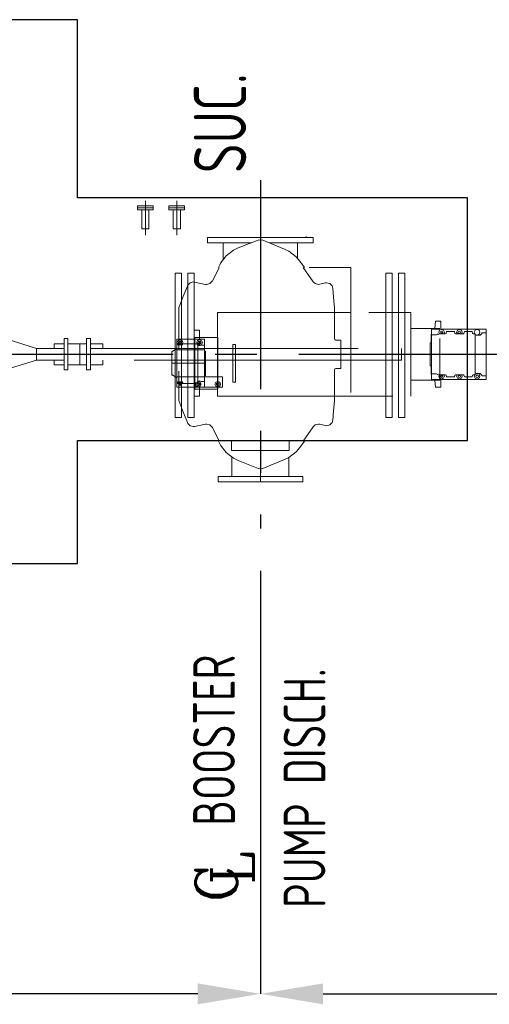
# Model space of a CAD drawing. Extents: x -7650383 to 4934791, y -114316 to 1826789.
# Tile 69 of 256: x 250580 to 252826, y 290548 to 295256. Entities that reach past the tile are written whole.
import ezdxf

# ---------------------------------------------------------------- set-up
doc = ezdxf.new("R2010")
doc.units = 0
doc.header["$LTSCALE"] = 800
doc.header["$MEASUREMENT"] = 0
for name, pattern in [('CENTER', [2, 1.25, -0.25, 0.25, -0.25]), ('CENTER2', [1.125, 0.75, -0.125, 0.125, -0.125]), ('GTCHAIN', [24, 16, -3.2, 1.6, -3.2]), ('GTDASH', [12, 8, -4]), ('GTDOT', [6, 1.6, -4.4]), ('HIDDEN', [0.375, 0.25, -0.125])]:
    doc.linetypes.add(name, pattern=pattern)
for name, color, linetype in [('0-7-COL', 2, 'CENTER'), ('CEN', 2, 'CENTER'), ('DIM', 4, 'CONTINUOUS'), ('EQP', 1, 'CONTINUOUS'), ('TEXT', 3, 'CONTINUOUS')]:
    doc.layers.add(name, color=color, linetype=linetype)
doc.layers.add('EQPT', color=8, linetype='HIDDEN', lineweight=9)
doc.styles.add('ROMANC', font='romanc')
doc.styles.add('ROMANS', font='ISO9.shx', dxfattribs={"width": 0.8})
doc.styles.add('S1', font='SIMPLEX.SHX', dxfattribs={"height": 200})
doc.styles.get("Standard").update_dxf_attribs({"font": 'ISO9'})
doc.dimstyles.new('STANDARD$0', dxfattribs={"dimtxt": 250, "dimasz": 200, "dimexe": 0, "dimexo": 0, "dimgap": 100, "dimtad": 1, "dimdec": 0, "dimzin": 0, "dimdsep": 46, "dimtxsty": 'S1', "dimcen": 0, "dimadec": 0, "dimazin": 0, "dimtfac": 1, "dimtdec": 0, "dimtmove": 2, "dimatfit": 3, "dimfxl": 1, "dimtolj": 1, "dimtzin": 0, "dimarcsym": 0})

# ---------------------------------------------------------------- blocks, each defined once
blk = doc.blocks.new('*D353')
at = {"layer": 'DIM', "color": 9, "lineweight": -2, "transparency": 16777216}
for p, q in [((251731.1932794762, 292621.0390872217), (251731.1932794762, 290597.9235907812)), ((265201.193276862, 292544.4164624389), (265201.193276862, 290597.9235907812)), ((252031.1932794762, 290597.9235907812), (264901.193276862, 290597.9235907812))]:
    blk.add_line(p, q, dxfattribs=at)
at = {"layer": 'DIM', "color": 9, "transparency": 16777216}
for points in [[(252031.1932794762, 290647.9235907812), (252031.1932794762, 290547.9235907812), (251731.1932794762, 290597.9235907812)], [(264901.193276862, 290647.9235907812), (264901.193276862, 290547.9235907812), (265201.193276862, 290597.9235907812)]]:
    blk.add_solid(points, dxfattribs=at)
at = {"layer": 'DIM', "transparency": 16777216, "insert": (261282.0818760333, 290915.1654536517), "char_height": 350, "attachment_point": 5, "style": 'ROMANS'}
blk.add_mtext('\\A1;13470', dxfattribs=at)
blk = doc.blocks.new('*D354')
at = {"layer": 'DIM', "color": 9, "lineweight": -2, "transparency": 16777216}
for p, q in [((238261.1932794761, 292780.7436693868), (238261.1932794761, 290597.9235907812)), ((251731.1932794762, 292621.0390872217), (251731.1932794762, 290597.9235907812)), ((251431.1932794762, 290597.9235907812), (238561.1932794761, 290597.9235907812))]:
    blk.add_line(p, q, dxfattribs=at)
at = {"layer": 'DIM', "color": 9, "transparency": 16777216}
for points in [[(238561.1932794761, 290647.9235907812), (238561.1932794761, 290547.9235907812), (238261.1932794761, 290597.9235907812)], [(251431.1932794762, 290647.9235907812), (251431.1932794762, 290547.9235907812), (251731.1932794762, 290597.9235907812)]]:
    blk.add_solid(points, dxfattribs=at)
at = {"layer": 'DIM', "transparency": 16777216, "insert": (244996.1932794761, 290872.9235907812), "char_height": 350, "attachment_point": 5, "style": 'ROMANS'}
blk.add_mtext('\\A1;13470', dxfattribs=at)
blk = doc.blocks.new('BFP')
at = {"layer": '0-7-COL', "linetype": 'CENTER2', "ltscale": 2}
blk.add_line((63302.97412912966, 128221.7194425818), (68546.67125493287, 128221.7194425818), dxfattribs=at)
at = {"layer": 'CEN'}
blk.add_line((66719.78738519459, 129054.8140671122), (66719.78738519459, 127388.6248180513), dxfattribs=at)
at = {"layer": 'DIM', "color": 1, "flags": 128}
for points in [[(65844.78738519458, 127809.2194425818), (67709.78738519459, 127809.2194425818), (67709.78738519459, 128969.2194425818), (65844.78738519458, 128969.2194425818), (65844.78738519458, 129821.7194425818), (58039.78738519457, 129821.7194425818), (58039.78738519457, 129679.7194425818)], [(58039.78738519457, 127779.7194425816), (58039.78738519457, 127221.7194425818), (63632.78738519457, 127221.7194425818), (63632.78738519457, 127371.7194425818), (64632.78738519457, 127371.7194425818), (64632.78738519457, 127221.7194425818), (65844.78738519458, 127221.7194425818), (65844.78738519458, 127809.2194425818)]]:
    blk.add_lwpolyline(points, dxfattribs=at)
at = {"layer": 'EQPT', "linetype": 'GTCHAIN'}
for p, q in [((66169.78738519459, 128955.7444425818), (66169.78738519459, 128790.7444425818)), ((66319.78738519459, 128955.7444425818), (66319.78738519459, 128790.7444425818)), ((66719.78738519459, 128769.3444586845), (66719.78738519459, 128780.7444586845)), ((66719.78738519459, 127674.0444586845), (66719.78738519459, 127611.7194586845))]:
    blk.add_line(p, q, dxfattribs=at)
at = {"layer": 'EQPT'}
for p, q in [((66152.68738519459, 128911.7746518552), (66152.68738519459, 128821.7194425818)), ((66186.8873851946, 128911.7746518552), (66186.8873851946, 128821.7194425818)), ((66302.68738519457, 128911.7746518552), (66302.68738519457, 128821.7194425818)), ((66336.8873851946, 128911.7746518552), (66336.8873851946, 128821.7194425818)), ((66152.68738519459, 128821.7194425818), (66186.8873851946, 128821.7194425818)), ((66302.68738519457, 128821.7194425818), (66336.8873851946, 128821.7194425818)), ((66938.78738519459, 128782.6944586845), (66938.78738519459, 128785.6944586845)), ((66708.61238519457, 128767.3194586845), (66614.1873851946, 128730.1194586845)), ((66719.63738519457, 128769.4194586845), (66708.61238519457, 128767.3194586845)), ((66730.96238519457, 128767.1694586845), (66719.63738519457, 128769.4194586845)), ((66834.68738519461, 128725.0194586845), (66730.96238519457, 128767.1694586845)), ((66556.28738519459, 128692.1694586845), (66529.28738519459, 128656.9194586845)), ((66591.46238519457, 128719.1694586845), (66556.28738519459, 128692.1694586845)), ((66614.1873851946, 128730.1194586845), (66591.46238519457, 128719.1694586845)), ((66855.68738519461, 128714.7444586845), (66834.68738519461, 128725.0194586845)), ((66890.93738519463, 128687.7444586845), (66855.68738519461, 128714.7444586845)), ((66908.41238519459, 128667.2694586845), (66890.93738519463, 128687.7444586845)), ((66523.06238519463, 128636.7444586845), (66490.21238519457, 128571.8694586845)), ((66525.46238519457, 128650.0194586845), (66518.63738519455, 128636.7444586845)), ((66529.28738519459, 128656.9194586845), (66525.46238519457, 128650.0194586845)), ((66930.46238519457, 128636.7444586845), (66908.41238519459, 128667.2694586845)), ((66972.83738519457, 128568.2694586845), (66924.23738519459, 128636.7444586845)), ((67152.31238519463, 128636.7444586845), (66924.23738519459, 128636.7444586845)), ((67152.31238519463, 128404.2444586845), (67152.31238519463, 128636.7444586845)), ((67349.78738519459, 128609.7444586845), (67319.78738519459, 128609.7444586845)), ((67319.78738519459, 128609.7444586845), (67319.78738519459, 128421.7194586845)), ((67349.78738519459, 128421.7194586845), (67349.78738519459, 128609.7444586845)), ((67409.78738519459, 128609.7444586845), (67379.78738519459, 128609.7444586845)), ((67379.78738519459, 128609.7444586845), (67379.78738519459, 128421.7194586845)), ((67409.78738519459, 128421.7194586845), (67409.78738519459, 128609.7444586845)), ((66370.51238519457, 128548.1694586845), (66349.36238519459, 128494.1694586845)), ((66372.38738519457, 128552.0694586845), (66370.51238519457, 128548.1694586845)), ((66383.41238519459, 128563.3194586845), (66372.38738519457, 128552.0694586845)), ((66398.41238519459, 128567.3694586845), (66383.41238519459, 128563.3194586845)), ((66404.26238519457, 128566.7694586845), (66398.41238519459, 128567.3694586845)), ((66457.66238519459, 128555.8944586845), (66404.26238519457, 128566.7694586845)), ((66463.51238519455, 128555.2944586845), (66457.66238519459, 128555.8944586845)), ((66478.51238519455, 128559.4194586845), (66463.51238519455, 128555.2944586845)), ((66489.53738519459, 128570.5944586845), (66478.51238519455, 128559.4194586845)), ((66490.21238519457, 128571.8694586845), (66489.53738519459, 128570.5944586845)), ((66982.13738519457, 128559.7194586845), (66972.83738519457, 128568.2694586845)), ((66997.13738519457, 128555.5944586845), (66982.13738519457, 128559.7194586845)), ((67004.56238519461, 128556.5694586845), (66997.13738519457, 128555.5944586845)), ((67028.8623851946, 128562.8694586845), (67004.56238519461, 128556.5694586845)), ((67036.28738519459, 128563.8444586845), (67028.8623851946, 128562.8694586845)), ((67051.28738519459, 128559.7944586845), (67036.28738519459, 128563.8444586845)), ((67062.31238519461, 128548.5444586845), (67051.28738519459, 128559.7944586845)), ((67066.13738519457, 128536.1694586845), (67062.31238519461, 128548.5444586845)), ((67070.1123851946, 128494.1694586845), (67066.13738519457, 128536.1694586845)), ((66349.36238519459, 128494.1694586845), (66330.16238519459, 128443.0194586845)), ((67074.68738519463, 128443.5444586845), (67070.1123851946, 128494.1694586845)), ((66330.16238519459, 128443.0194586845), (66329.78738519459, 128440.9944586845)), ((66329.78738519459, 128440.9944586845), (66329.78738519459, 128002.3944586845)), ((67074.83738519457, 128440.5444586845), (67074.68738519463, 128443.5444586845)), ((67074.83738519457, 128404.2444586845), (67074.83738519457, 128440.5444586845)), ((67438.81238519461, 128421.7194586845), (67152.31238519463, 128421.7194586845)), ((67438.81238519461, 128021.7444586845), (67438.81238519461, 128421.7194586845)), ((67557.31238519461, 128379.7194586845), (67553.33738519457, 128345.7444586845)), ((67582.28738519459, 128379.7194586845), (67557.31238519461, 128379.7194586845)), ((67582.28738519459, 128341.6944586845), (67582.28738519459, 128379.7194586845)), ((67577.33738519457, 128345.7444586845), (67438.81238519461, 128345.7444586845)), ((67577.33738519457, 128097.7194586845), (67577.33738519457, 128345.7444586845)), ((67799.33738519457, 128341.6944586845), (67577.33738519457, 128341.6944586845)), ((67586.33738519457, 128340.1944586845), (67577.33738519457, 128336.5194586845)), ((67577.33738519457, 128319.2694586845), (67605.53738519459, 128319.2694586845)), ((67586.33738519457, 128332.6944586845), (67582.28738519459, 128331.0444586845)), ((67582.28738519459, 128324.7444586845), (67582.28738519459, 128331.0444586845)), ((67591.51238519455, 128324.7444586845), (67582.28738519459, 128324.7444586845)), ((67595.86238519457, 128336.2944586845), (67586.33738519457, 128340.1944586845)), ((67590.53738519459, 128330.9694586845), (67586.33738519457, 128332.6944586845)), ((67592.33738519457, 128326.6944586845), (67590.53738519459, 128330.9694586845)), ((67591.51238519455, 128324.7444586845), (67592.33738519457, 128326.6944586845)), ((67599.83738519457, 128326.6944586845), (67595.86238519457, 128336.2944586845)), ((67596.76238519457, 128319.2694586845), (67599.83738519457, 128326.6944586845)), ((67605.53738519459, 128319.2694586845), (67607.93738519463, 128321.7444586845)), ((67607.93738519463, 128321.7444586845), (67610.1123851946, 128329.8444586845)), ((67647.46238519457, 128329.8444586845), (67610.1123851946, 128329.8444586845)), ((67647.46238519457, 128329.8444586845), (67649.63738519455, 128321.7444586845)), ((67649.63738519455, 128321.7444586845), (67652.1123851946, 128319.2694586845)), ((67652.1123851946, 128319.2694586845), (67690.51238519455, 128319.2694586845)), ((67661.78738519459, 128336.2944586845), (67657.81238519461, 128326.6944586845)), ((67657.81238519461, 128326.6944586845), (67660.88738519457, 128319.2694586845)), ((67671.31238519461, 128340.1944586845), (67661.78738519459, 128336.2944586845)), ((67665.08738519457, 128330.9694586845), (67663.28738519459, 128326.6944586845)), ((67663.28738519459, 128326.6944586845), (67664.93738519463, 128322.7194586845)), ((67675.58738519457, 128322.4944586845), (67664.93738519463, 128322.7194586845)), ((67669.28738519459, 128332.6944586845), (67665.08738519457, 128330.9694586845)), ((67670.33738519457, 128332.3194586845), (67669.28738519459, 128332.6944586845)), ((67671.31238519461, 128332.6944586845), (67670.33738519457, 128332.3194586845)), ((67680.83738519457, 128336.2944586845), (67671.31238519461, 128340.1944586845)), ((67675.58738519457, 128330.9694586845), (67671.31238519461, 128332.6944586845)), ((67677.3123851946, 128326.6944586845), (67675.58738519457, 128330.9694586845)), ((67675.58738519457, 128322.4944586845), (67677.3123851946, 128326.6944586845)), ((67684.8123851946, 128326.6944586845), (67680.83738519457, 128336.2944586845)), ((67681.7373851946, 128319.2694586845), (67684.8123851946, 128326.6944586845)), ((67690.51238519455, 128319.2694586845), (67692.9873851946, 128321.7444586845)), ((67692.9873851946, 128321.7444586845), (67695.16238519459, 128329.8444586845)), ((67695.16238519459, 128329.8444586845), (67732.51238519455, 128329.8444586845)), ((67732.51238519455, 128329.8444586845), (67734.6873851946, 128321.7444586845)), ((67734.6873851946, 128321.7444586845), (67737.08738519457, 128319.2694586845)), ((67737.08738519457, 128319.2694586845), (67747.28738519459, 128319.2694586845)), ((67746.76238519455, 128336.2944586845), (67742.78738519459, 128326.6944586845)), ((67742.78738519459, 128326.6944586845), (67745.8623851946, 128319.2694586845)), ((67756.28738519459, 128340.1944586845), (67746.76238519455, 128336.2944586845)), ((67747.28738519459, 128319.2694586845), (67748.78738519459, 128315.3694586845)), ((67747.28738519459, 128124.1194586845), (67747.28738519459, 128319.2694586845)), ((67748.33738519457, 128316.4944586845), (67755.01238519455, 128313.7194586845)), ((67748.78738519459, 128315.3694586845), (67752.31238519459, 128313.7194586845)), ((67752.31238519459, 128313.7194586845), (67770.01238519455, 128313.7194586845)), ((67765.88738519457, 128336.2944586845), (67756.28738519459, 128340.1944586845)), ((67757.5623851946, 128313.7194586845), (67765.88738519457, 128317.1694586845)), ((67769.78738519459, 128326.6944586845), (67765.88738519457, 128336.2944586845)), ((67765.88738519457, 128317.1694586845), (67769.78738519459, 128326.6944586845)), ((67770.01238519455, 128313.7194586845), (67777.96238519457, 128321.7444586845)), ((67777.96238519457, 128321.7444586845), (67778.78738519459, 128324.8944586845)), ((67799.33738519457, 128324.8944586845), (67778.78738519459, 128324.8944586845)), ((67799.33738519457, 128324.8944586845), (67799.33738519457, 128341.6944586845)), ((67799.33738519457, 128118.5694586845), (67799.33738519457, 128324.8944586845)), ((65772.76238519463, 128271.7194586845), (65733.2373851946, 128271.7194586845)), ((65733.2373851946, 128271.7194586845), (65733.2373851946, 128249.7444586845)), ((65772.76238519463, 128271.7194586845), (65780.78738519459, 128271.7194586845)), ((65798.78738519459, 128296.6944586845), (65780.78738519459, 128296.6944586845)), ((65780.78738519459, 128296.6944586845), (65780.78738519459, 128146.6944586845)), ((65798.78738519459, 128146.6944586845), (65798.78738519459, 128296.6944586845)), ((65888.78738519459, 128271.7194586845), (65798.78738519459, 128271.7194586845)), ((65906.78738519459, 128296.6944586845), (65888.78738519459, 128296.6944586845)), ((65888.78738519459, 128296.6944586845), (65888.78738519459, 128146.6944586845)), ((65906.78738519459, 128146.6944586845), (65906.78738519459, 128296.6944586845)), ((65966.78738519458, 128271.7194586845), (65906.78738519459, 128271.7194586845)), ((65966.78738519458, 128249.7444586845), (65966.78738519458, 128271.7194586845)), ((65733.2373851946, 128256.7194586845), (65733.2373851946, 128249.7444586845)), ((65733.2373851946, 128193.7194586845), (65733.2373851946, 128171.7444586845)), ((65733.2373851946, 128193.7194586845), (65733.2373851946, 128186.6694586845)), ((65733.2373851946, 128171.7444586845), (65772.76238519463, 128171.7444586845)), ((65772.76238519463, 128171.7444586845), (65780.78738519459, 128171.7444586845)), ((65888.78738519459, 128171.7444586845), (65798.78738519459, 128171.7444586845)), ((65906.78738519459, 128171.7444586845), (65966.78738519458, 128171.7444586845)), ((65966.78738519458, 128171.7444586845), (65966.78738519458, 128193.7194586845)), ((65780.78738519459, 128146.6944586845), (65798.78738519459, 128146.6944586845)), ((65888.78738519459, 128146.6944586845), (65906.78738519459, 128146.6944586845)), ((67605.53738519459, 128124.1194586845), (67577.33738519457, 128124.1194586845)), ((67599.83738519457, 128116.6944586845), (67596.76238519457, 128124.1194586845)), ((67607.93738519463, 128121.7194586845), (67605.53738519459, 128124.1194586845)), ((67610.1123851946, 128113.5444586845), (67607.93738519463, 128121.7194586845)), ((67649.63738519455, 128121.7194586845), (67647.46238519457, 128113.5444586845)), ((67652.1123851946, 128124.1194586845), (67649.63738519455, 128121.7194586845)), ((67690.51238519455, 128124.1194586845), (67652.1123851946, 128124.1194586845)), ((67660.88738519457, 128124.1194586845), (67657.81238519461, 128116.6944586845)), ((67667.03738519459, 128120.9694586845), (67665.31238519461, 128116.6944586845)), ((67675.58738519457, 128120.9694586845), (67667.03738519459, 128120.9694586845)), ((67677.3123851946, 128116.6944586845), (67675.58738519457, 128120.9694586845)), ((67684.8123851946, 128116.6944586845), (67681.7373851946, 128124.1194586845)), ((67692.9873851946, 128121.7194586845), (67690.51238519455, 128124.1194586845)), ((67695.16238519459, 128113.5444586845), (67692.9873851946, 128121.7194586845)), ((67734.6873851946, 128121.7194586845), (67732.51238519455, 128113.5444586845)), ((67737.08738519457, 128124.1194586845), (67734.6873851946, 128121.7194586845)), ((67747.28738519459, 128124.1194586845), (67737.08738519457, 128124.1194586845)), ((67745.8623851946, 128124.1194586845), (67742.78738519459, 128116.6944586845)), ((67748.78738519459, 128128.0944586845), (67747.28738519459, 128124.1194586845)), ((67755.01238519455, 128129.6694586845), (67748.33738519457, 128126.8944586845)), ((67752.31238519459, 128129.6694586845), (67748.78738519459, 128128.0944586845)), ((67750.28738519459, 128116.6944586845), (67752.08738519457, 128120.9694586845)), ((67752.08738519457, 128120.9694586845), (67756.28738519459, 128122.6944586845)), ((67770.01238519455, 128129.6694586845), (67752.31238519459, 128129.6694586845)), ((67756.28738519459, 128122.6944586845), (67760.56238519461, 128120.9694586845)), ((67765.88738519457, 128126.2944586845), (67757.5623851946, 128129.6694586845)), ((67760.56238519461, 128120.9694586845), (67762.28738519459, 128116.6944586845)), ((67769.78738519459, 128116.6944586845), (67765.88738519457, 128126.2944586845)), ((67777.96238519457, 128121.7194586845), (67770.01238519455, 128129.6694586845)), ((67778.78738519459, 128118.5694586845), (67777.96238519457, 128121.7194586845)), ((67438.81238519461, 128097.7194586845), (67577.33738519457, 128097.7194586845)), ((67553.33738519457, 128097.7194586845), (67547.33738519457, 128097.7194586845)), ((67557.31238519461, 128063.7444586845), (67553.33738519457, 128097.7194586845)), ((67577.33738519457, 128106.9444586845), (67586.33738519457, 128103.1944586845)), ((67577.33738519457, 128101.6944586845), (67799.33738519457, 128101.6944586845)), ((67582.28738519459, 128118.7194586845), (67582.0623851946, 128112.4944586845)), ((67582.0623851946, 128112.4944586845), (67586.33738519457, 128110.6944586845)), ((67591.51238519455, 128118.7194586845), (67582.28738519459, 128118.7194586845)), ((67582.28738519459, 128101.6944586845), (67582.28738519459, 128063.7444586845)), ((67586.33738519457, 128110.6944586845), (67590.53738519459, 128112.4944586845)), ((67586.33738519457, 128103.1944586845), (67595.86238519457, 128107.1694586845)), ((67590.53738519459, 128112.4944586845), (67592.33738519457, 128116.6944586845)), ((67592.33738519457, 128116.6944586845), (67591.51238519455, 128118.7194586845)), ((67595.86238519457, 128107.1694586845), (67599.83738519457, 128116.6944586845)), ((67610.1123851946, 128113.5444586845), (67647.46238519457, 128113.5444586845)), ((67657.81238519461, 128116.6944586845), (67661.78738519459, 128107.1694586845)), ((67661.78738519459, 128107.1694586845), (67671.31238519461, 128103.1944586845)), ((67665.31238519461, 128116.6944586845), (67667.03738519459, 128112.4944586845)), ((67667.03738519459, 128112.4944586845), (67671.31238519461, 128110.6944586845)), ((67671.31238519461, 128110.6944586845), (67675.58738519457, 128112.4944586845)), ((67671.31238519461, 128103.1944586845), (67680.83738519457, 128107.1694586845)), ((67675.58738519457, 128112.4944586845), (67677.3123851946, 128116.6944586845)), ((67680.83738519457, 128107.1694586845), (67684.8123851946, 128116.6944586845)), ((67695.16238519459, 128113.5444586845), (67732.51238519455, 128113.5444586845)), ((67742.78738519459, 128116.6944586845), (67746.76238519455, 128107.1694586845)), ((67746.76238519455, 128107.1694586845), (67756.28738519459, 128103.1944586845)), ((67752.08738519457, 128112.4944586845), (67750.28738519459, 128116.6944586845)), ((67756.28738519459, 128110.6944586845), (67752.08738519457, 128112.4944586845)), ((67760.56238519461, 128112.4944586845), (67756.28738519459, 128110.6944586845)), ((67756.28738519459, 128103.1944586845), (67765.88738519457, 128107.1694586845)), ((67762.28738519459, 128116.6944586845), (67760.56238519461, 128112.4944586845)), ((67765.88738519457, 128107.1694586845), (67769.78738519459, 128116.6944586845)), ((67778.78738519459, 128118.5694586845), (67799.33738519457, 128118.5694586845)), ((67799.33738519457, 128101.6944586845), (67799.33738519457, 128118.5694586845)), ((67074.83738519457, 128002.9194586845), (67074.83738519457, 128039.1444586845)), ((67582.28738519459, 128063.7444586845), (67557.31238519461, 128063.7444586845)), ((66329.78738519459, 128002.3944586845), (66330.16238519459, 128000.4444586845)), ((66330.16238519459, 128000.4444586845), (66349.36238519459, 127949.2944586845)), ((67070.1123851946, 127949.2944586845), (67074.68738519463, 127999.8444586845)), ((67074.68738519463, 127999.8444586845), (67074.83738519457, 128002.9194586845)), ((67152.31238519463, 128021.7444586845), (67438.81238519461, 128021.7444586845)), ((67319.78738519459, 128021.7444586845), (67319.78738519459, 127919.7444586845)), ((67349.78738519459, 127919.7444586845), (67349.78738519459, 128021.7444586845)), ((67379.78738519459, 128021.7444586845), (67379.78738519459, 127919.7444586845)), ((67409.78738519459, 127919.7444586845), (67409.78738519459, 128021.7444586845)), ((66349.36238519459, 127949.2944586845), (66370.51238519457, 127895.2944586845)), ((67066.13738519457, 127907.2944586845), (67070.1123851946, 127949.2944586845)), ((66370.51238519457, 127895.2944586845), (66372.38738519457, 127891.3194586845)), ((66372.38738519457, 127891.3194586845), (66383.41238519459, 127880.1444586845)), ((66404.26238519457, 127876.6194586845), (66457.66238519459, 127887.5694586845)), ((66457.66238519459, 127887.5694586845), (66463.51238519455, 127888.0944586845)), ((66463.51238519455, 127888.0944586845), (66478.51238519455, 127884.0444586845)), ((66478.51238519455, 127884.0444586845), (66489.53738519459, 127872.7944586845)), ((66972.83738519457, 127875.1944586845), (66982.13738519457, 127883.7444586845)), ((66982.13738519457, 127883.7444586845), (66997.13738519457, 127887.8694586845)), ((66997.13738519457, 127887.8694586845), (67004.56238519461, 127886.8944586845)), ((67004.56238519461, 127886.8944586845), (67028.8623851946, 127880.5194586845)), ((67036.28738519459, 127879.5444586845), (67051.28738519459, 127883.6694586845)), ((67051.28738519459, 127883.6694586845), (67062.31238519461, 127894.8444586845)), ((67062.31238519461, 127894.8444586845), (67066.13738519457, 127907.2944586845)), ((67319.78738519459, 127919.7444586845), (67349.78738519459, 127919.7444586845)), ((67379.78738519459, 127919.7444586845), (67409.78738519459, 127919.7444586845)), ((66383.41238519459, 127880.1444586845), (66398.41238519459, 127876.0194586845)), ((66398.41238519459, 127876.0194586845), (66404.26238519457, 127876.6194586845)), ((66489.53738519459, 127872.7944586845), (66490.21238519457, 127871.5944586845)), ((66490.21238519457, 127871.5944586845), (66523.06238519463, 127806.7194586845)), ((66924.23738519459, 127806.7194586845), (66972.83738519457, 127875.1944586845)), ((67028.8623851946, 127880.5194586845), (67036.28738519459, 127879.5444586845)), ((66518.63738519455, 127806.7194586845), (66525.46238519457, 127793.3694586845)), ((66525.46238519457, 127793.3694586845), (66529.28738519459, 127786.4694586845)), ((66908.41238519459, 127776.1944586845), (66930.46238519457, 127806.7194586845)), ((66529.28738519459, 127786.4694586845), (66556.28738519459, 127751.2944586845)), ((66556.28738519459, 127751.2944586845), (66591.46238519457, 127724.2944586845)), ((66855.68738519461, 127728.6444586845), (66890.93738519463, 127755.6444586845)), ((66890.93738519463, 127755.6444586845), (66908.41238519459, 127776.1944586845)), ((66591.46238519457, 127724.2944586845), (66614.1873851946, 127713.3444586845)), ((66614.1873851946, 127713.3444586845), (66708.61238519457, 127676.1444586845)), ((66730.96238519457, 127676.2194586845), (66834.68738519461, 127718.3694586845)), ((66834.68738519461, 127718.3694586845), (66855.68738519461, 127728.6444586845)), ((66708.61238519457, 127676.1444586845), (66719.63738519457, 127674.0444586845)), ((66719.63738519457, 127674.0444586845), (66730.96238519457, 127676.2194586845))]:
    blk.add_line(p, q, dxfattribs=at)
at = {"layer": 'EQPT', "linetype": 'GTDASH'}
for p, q in [((66972.31238519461, 128780.7444586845), (66467.33738519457, 128780.7444586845)), ((66467.33738519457, 128780.7444586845), (66467.33738519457, 128754.7194586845)), ((66972.31238519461, 128754.7194586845), (66972.31238519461, 128780.7444586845)), ((66467.33738519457, 128754.7194586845), (66676.66238519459, 128754.7194586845)), ((66541.8123851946, 128673.2694586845), (66541.8123851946, 128754.7194586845)), ((66761.63738519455, 128754.7194586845), (66972.31238519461, 128754.7194586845)), ((66897.83738519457, 128679.6444586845), (66897.83738519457, 128754.7194586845)), ((66583.28738519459, 127730.5194586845), (66583.28738519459, 127637.7444586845)), ((66856.28738519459, 127729.0944586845), (66856.28738519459, 127637.7444586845)), ((66517.28738519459, 127611.7194586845), (66517.28738519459, 127637.7444586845)), ((66517.28738519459, 127637.7444586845), (66922.28738519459, 127637.7444586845)), ((66922.28738519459, 127611.7194586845), (66517.28738519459, 127611.7194586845)), ((66922.28738519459, 127637.7444586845), (66922.28738519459, 127611.7194586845))]:
    blk.add_line(p, q, dxfattribs=at)
at = {"layer": 'EQPT', "linetype": 'GTDOT'}
for p, q in [((67152.31238519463, 128421.7194586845), (67152.31238519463, 128636.7444586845)), ((66312.83738519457, 127919.7444586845), (66312.83738519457, 128609.7444586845)), ((66312.83738519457, 128609.7444586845), (66342.83738519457, 128609.7444586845)), ((66342.83738519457, 128609.7444586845), (66342.83738519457, 127919.7444586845)), ((66372.83738519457, 127919.7444586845), (66372.83738519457, 128609.7444586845)), ((66372.83738519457, 128609.7444586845), (66402.83738519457, 128609.7444586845)), ((66402.83738519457, 128609.7444586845), (66402.83738519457, 127919.7444586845)), ((67152.31238519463, 128421.7194586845), (66513.83738519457, 128421.7194586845)), ((66513.83738519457, 128421.7194586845), (66513.83738519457, 128221.6944586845)), ((67074.83738519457, 128404.2444586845), (67074.83738519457, 128346.4194586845)), ((67152.31238519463, 128039.1444586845), (67152.31238519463, 128404.2444586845)), ((67319.78738519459, 128421.7194586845), (67319.78738519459, 128021.7444586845)), ((67349.78738519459, 128021.7444586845), (67349.78738519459, 128421.7194586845)), ((67379.78738519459, 128421.7194586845), (67379.78738519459, 128021.7444586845)), ((67409.78738519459, 128021.7444586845), (67409.78738519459, 128421.7194586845)), ((66427.81238519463, 128336.7444586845), (66402.83738519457, 128336.7444586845)), ((66402.83738519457, 128336.7444586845), (66402.83738519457, 128293.6944586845)), ((66427.81238519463, 128293.6944586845), (66427.81238519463, 128336.7444586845)), ((67074.83738519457, 128296.9194586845), (67074.83738519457, 128346.1944586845)), ((67438.81238519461, 128097.7194586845), (67438.81238519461, 128345.7444586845)), ((67537.28738519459, 128317.6944586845), (67536.31238519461, 128317.6944586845)), ((67536.31238519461, 128317.6944586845), (67536.31238519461, 128276.7444586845)), ((67547.33738519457, 128341.6944586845), (67537.28738519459, 128341.6944586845)), ((67537.28738519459, 128341.6944586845), (67537.28738519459, 128317.6944586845)), ((67577.33738519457, 128341.6944586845), (67537.28738519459, 128341.6944586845)), ((67537.28738519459, 128341.6944586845), (67537.28738519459, 128314.8444586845)), ((67562.33738519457, 128314.8444586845), (67537.28738519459, 128314.8444586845)), ((67537.28738519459, 128314.8444586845), (67537.28738519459, 128128.5444586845)), ((67552.88738519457, 128345.7444586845), (67547.33738519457, 128345.7444586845)), ((67547.33738519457, 128345.7444586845), (67547.33738519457, 128341.6944586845)), ((67565.86238519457, 128316.3444586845), (67562.33738519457, 128314.8444586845)), ((67567.0623851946, 128319.2694586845), (67565.86238519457, 128316.3444586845)), ((67567.28738519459, 128319.0444586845), (67570.21238519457, 128316.1194586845)), ((67570.21238519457, 128316.1194586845), (67577.33738519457, 128319.2694586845)), ((67576.7373851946, 128336.2944586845), (67572.83738519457, 128326.6944586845)), ((67572.83738519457, 128326.6944586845), (67576.13738519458, 128318.7444586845)), ((67577.33738519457, 128336.5194586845), (67576.7373851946, 128336.2944586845)), ((67799.33738519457, 128341.6944586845), (67582.28738519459, 128341.6944586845)), ((67709.78738519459, 128341.6944586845), (67709.78738519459, 128101.6944586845)), ((67799.33738519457, 128291.7444586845), (67799.33738519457, 128341.6944586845)), ((65856.2373851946, 128271.7194586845), (65856.2373851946, 128171.7444586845)), ((66320.78738519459, 128243.7444586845), (66320.78738519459, 128293.6944586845)), ((66320.78738519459, 128293.6944586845), (66451.81238519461, 128293.6944586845)), ((66320.78738519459, 128271.8694586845), (66320.78738519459, 128293.6944586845)), ((66320.78738519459, 128293.6944586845), (66451.81238519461, 128293.6944586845)), ((66322.66238519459, 128271.8694586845), (66320.78738519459, 128271.8694586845)), ((66320.78738519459, 128082.7194586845), (66320.78738519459, 128271.8694586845)), ((66326.26238519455, 128288.2944586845), (66322.28738519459, 128278.6944586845)), ((66322.28738519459, 128278.6944586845), (66325.13738519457, 128271.8694586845)), ((66322.66238519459, 128271.8694586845), (66324.46238519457, 128267.3694586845)), ((66324.46238519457, 128267.3694586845), (66325.96238519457, 128266.7694586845)), ((66324.91238519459, 128272.4694586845), (66333.46238519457, 128272.4694586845)), ((66346.43738519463, 128271.8694586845), (66325.13738519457, 128271.8694586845)), ((66325.96238519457, 128266.7694586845), (66345.61238519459, 128266.7694586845)), ((66335.78738519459, 128292.1944586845), (66326.26238519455, 128288.2944586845)), ((66330.68738519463, 128283.7944586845), (66328.58738519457, 128278.6944586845)), ((66328.58738519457, 128278.6944586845), (66330.68738519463, 128273.5944586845)), ((66329.4873851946, 128278.6944586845), (66331.3623851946, 128283.1944586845)), ((66331.3623851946, 128274.2694586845), (66329.4873851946, 128278.6944586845)), ((66330.2373851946, 128278.3194586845), (66329.78738519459, 128278.0944586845)), ((66330.83738519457, 128279.7444586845), (66330.2373851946, 128278.3194586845)), ((66341.33738519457, 128274.7194586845), (66330.2373851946, 128274.7194586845)), ((66335.78738519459, 128285.8944586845), (66330.68738519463, 128283.7944586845)), ((66330.68738519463, 128273.5944586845), (66333.46238519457, 128272.4694586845)), ((66341.26238519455, 128280.7194586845), (66330.83738519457, 128280.7194586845)), ((66330.83738519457, 128280.7194586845), (66330.83738519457, 128279.7444586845)), ((66331.3623851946, 128283.1944586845), (66335.78738519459, 128284.9944586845)), ((66335.78738519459, 128272.3944586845), (66331.3623851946, 128274.2694586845)), ((66345.38738519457, 128288.2944586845), (66335.78738519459, 128292.1944586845)), ((66340.88738519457, 128283.7944586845), (66335.78738519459, 128285.8944586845)), ((66335.78738519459, 128284.9944586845), (66340.28738519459, 128283.1944586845)), ((66340.28738519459, 128274.2694586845), (66335.78738519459, 128272.3944586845)), ((66338.18738519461, 128272.4694586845), (66340.88738519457, 128273.5944586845)), ((66338.18738519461, 128272.4694586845), (66346.7373851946, 128272.4694586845)), ((66340.28738519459, 128283.1944586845), (66342.08738519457, 128278.6944586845)), ((66342.08738519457, 128278.6944586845), (66340.28738519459, 128274.2694586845)), ((66342.9873851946, 128278.6944586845), (66340.88738519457, 128283.7944586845)), ((66340.88738519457, 128273.5944586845), (66342.9873851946, 128278.6944586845)), ((66349.28738519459, 128278.6944586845), (66345.38738519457, 128288.2944586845)), ((66345.61238519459, 128266.7694586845), (66347.1123851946, 128267.3694586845)), ((66346.43738519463, 128271.8694586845), (66349.28738519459, 128278.6944586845)), ((66347.1123851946, 128267.3694586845), (66348.9873851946, 128271.8694586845)), ((66348.9873851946, 128271.8694586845), (66415.66238519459, 128271.8694586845)), ((66406.28738519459, 128054.7444586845), (66406.28738519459, 128302.6944586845)), ((66406.28738519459, 128302.6944586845), (66516.31238519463, 128302.6944586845)), ((66419.26238519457, 128288.2944586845), (66415.28738519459, 128278.6944586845)), ((66415.28738519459, 128278.6944586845), (66418.13738519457, 128271.8694586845)), ((66415.66238519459, 128271.8694586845), (66417.46238519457, 128267.3694586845)), ((66417.46238519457, 128267.3694586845), (66418.96238519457, 128266.7694586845)), ((66417.91238519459, 128272.4694586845), (66420.83738519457, 128272.4694586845)), ((66420.83738519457, 128271.8694586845), (66418.13738519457, 128271.8694586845)), ((66418.96238519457, 128266.7694586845), (66420.83738519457, 128266.7694586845)), ((66428.78738519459, 128292.1944586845), (66419.26238519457, 128288.2944586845)), ((66420.83738519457, 128271.8694586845), (66420.83738519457, 128272.4694586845)), ((66420.83738519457, 128270.8944586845), (66420.83738519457, 128271.8694586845)), ((66421.96238519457, 128268.0444586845), (66420.83738519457, 128270.8944586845)), ((66420.83738519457, 128122.6194586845), (66420.83738519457, 128266.7694586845)), ((66420.83738519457, 128266.0194586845), (66428.78738519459, 128262.7194586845)), ((66421.06238519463, 128271.7944586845), (66422.26238519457, 128267.9694586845)), ((66423.6873851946, 128283.7944586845), (66421.58738519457, 128278.6944586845)), ((66421.58738519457, 128278.6944586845), (66423.6873851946, 128273.5944586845)), ((66421.96238519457, 128268.0444586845), (66427.21238519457, 128265.8694586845)), ((66422.4873851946, 128278.6944586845), (66424.3623851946, 128283.1944586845)), ((66424.3623851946, 128274.2694586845), (66422.4873851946, 128278.6944586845)), ((66428.78738519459, 128285.8944586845), (66423.6873851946, 128283.7944586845)), ((66423.6873851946, 128273.5944586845), (66428.78738519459, 128271.4944586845)), ((66424.3623851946, 128283.1944586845), (66428.78738519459, 128284.9944586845)), ((66428.78738519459, 128272.3944586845), (66424.3623851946, 128274.2694586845)), ((66425.78738519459, 128266.4694586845), (66431.93738519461, 128266.4694586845)), ((66430.36238519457, 128265.8694586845), (66427.21238519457, 128265.8694586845)), ((66427.81238519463, 128276.7444586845), (66427.81238519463, 128284.6194586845)), ((66433.81238519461, 128276.7444586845), (66427.81238519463, 128276.7444586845)), ((66438.38738519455, 128288.2944586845), (66428.78738519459, 128292.1944586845)), ((66433.88738519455, 128283.7944586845), (66428.78738519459, 128285.8944586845)), ((66428.78738519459, 128284.9944586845), (66433.28738519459, 128283.1944586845)), ((66433.28738519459, 128274.2694586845), (66428.78738519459, 128272.3944586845)), ((66428.78738519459, 128262.7194586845), (66436.43738519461, 128265.8694586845)), ((66428.86238519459, 128271.5694586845), (66433.88738519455, 128273.5944586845)), ((66430.36238519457, 128265.8694586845), (66438.38738519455, 128269.1694586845)), ((66433.28738519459, 128283.1944586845), (66435.08738519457, 128278.6944586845)), ((66435.08738519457, 128278.6944586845), (66433.28738519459, 128274.2694586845)), ((66433.81238519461, 128275.5444586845), (66433.81238519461, 128276.7444586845)), ((66435.98738519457, 128278.6944586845), (66433.88738519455, 128283.7944586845)), ((66433.88738519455, 128273.5944586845), (66435.98738519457, 128278.6944586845)), ((66451.81238519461, 128265.8694586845), (66436.43738519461, 128265.8694586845)), ((66442.28738519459, 128278.6944586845), (66438.38738519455, 128288.2944586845)), ((66438.38738519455, 128269.1694586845), (66442.28738519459, 128278.6944586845)), ((66451.81238519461, 128293.6944586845), (66451.81238519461, 128243.7444586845)), ((66451.81238519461, 128293.6944586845), (66451.81238519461, 128265.8694586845)), ((66451.81238519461, 128091.5694586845), (66451.81238519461, 128265.8694586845)), ((66516.31238519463, 128302.6944586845), (66516.31238519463, 128054.7444586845)), ((66588.31238519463, 128088.7194586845), (66588.31238519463, 128268.7194586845)), ((66588.31238519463, 128268.7194586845), (66600.31238519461, 128268.7194586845)), ((66600.31238519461, 128268.7194586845), (66600.31238519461, 128088.7194586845)), ((67076.26238519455, 128291.8944586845), (67074.83738519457, 128296.9194586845)), ((67077.76238519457, 128291.0694586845), (67076.26238519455, 128291.8944586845)), ((67079.78738519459, 128289.6444586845), (67077.76238519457, 128291.0694586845)), ((67104.83738519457, 128289.6444586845), (67079.78738519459, 128289.6444586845)), ((67104.83738519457, 128153.8194586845), (67104.83738519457, 128289.6444586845)), ((67532.33738519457, 128276.7444586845), (67535.86238519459, 128278.1694586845)), ((67536.31238519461, 128276.7444586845), (67532.33738519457, 128276.7444586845)), ((67532.33738519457, 128276.7444586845), (67532.33738519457, 128221.6944586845)), ((67532.33738519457, 128166.7194586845), (67532.33738519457, 128276.7444586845)), ((67535.86238519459, 128278.1694586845), (67537.28738519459, 128281.6944586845)), ((67799.33738519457, 128221.6944586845), (67799.33738519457, 128291.7444586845)), ((65649.78738519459, 128249.7444586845), (65780.7873851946, 128249.7444586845)), ((65906.78738519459, 128249.7444586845), (67395.3123851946, 128249.7444586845)), ((66297.31238519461, 128235.0444586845), (66296.78738519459, 128234.1444586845)), ((66296.78738519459, 128234.1444586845), (66297.31238519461, 128235.0444586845)), ((66296.78738519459, 128234.1444586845), (66296.78738519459, 128178.7194586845)), ((66296.78738519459, 128123.2944586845), (66296.78738519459, 128234.1444586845)), ((66318.76238519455, 128247.4944586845), (66297.31238519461, 128235.0444586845)), ((66297.31238519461, 128235.0444586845), (66318.31238519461, 128247.2694586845)), ((66318.31238519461, 128247.2694586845), (66319.36238519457, 128248.0194586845)), ((66319.81238519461, 128248.3194586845), (66318.76238519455, 128247.4944586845)), ((66319.36238519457, 128248.0194586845), (66320.78738519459, 128251.6194586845)), ((66320.78738519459, 128250.3444586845), (66319.81238519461, 128248.3194586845)), ((66451.81238519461, 128243.7444586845), (66320.78738519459, 128243.7444586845)), ((66451.81238519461, 128241.7194586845), (66451.81238519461, 128243.7444586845)), ((66453.2373851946, 128238.1944586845), (66451.81238519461, 128241.7194586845)), ((66453.2373851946, 128238.1944586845), (66451.81238519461, 128241.7194586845)), ((66455.78738519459, 128236.6944586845), (66453.2373851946, 128238.1944586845)), ((66455.78738519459, 128236.6944586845), (66453.2373851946, 128238.1944586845)), ((66455.78738519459, 128236.6944586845), (66456.83738519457, 128236.6944586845)), ((66455.78738519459, 128178.7194586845), (66455.78738519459, 128236.6944586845)), ((66456.83738519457, 128236.6944586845), (66455.78738519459, 128236.6944586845)), ((66456.83738519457, 128236.6944586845), (66456.83738519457, 128120.7444586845)), ((66456.83738519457, 128120.7444586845), (66456.83738519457, 128236.6944586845)), ((66513.83738519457, 128221.6944586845), (66513.83738519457, 128021.7444586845)), ((67395.3123851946, 128249.7444586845), (67395.3123851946, 128193.7194586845)), ((67532.33738519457, 128166.7194586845), (67532.33738519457, 128221.6944586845)), ((67532.33738519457, 128221.6944586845), (67701.83738519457, 128221.6944586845)), ((67746.83738519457, 128221.6944586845), (67799.33738519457, 128221.6944586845)), ((67799.33738519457, 128221.6944586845), (67799.33738519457, 128151.7194586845)), ((65780.7873851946, 128193.7194586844), (65649.78738519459, 128193.7194586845)), ((67395.3123851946, 128193.7194586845), (65906.78738519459, 128193.7194586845)), ((66296.78738519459, 128123.2944586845), (66296.78738519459, 128178.7194586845)), ((66296.78738519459, 128178.7194586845), (66455.78738519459, 128178.7194586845)), ((66455.78738519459, 128178.7194586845), (66455.78738519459, 128120.7444586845)), ((67536.31238519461, 128166.7194586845), (67532.33738519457, 128166.7194586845)), ((67535.86238519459, 128165.2194586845), (67532.33738519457, 128166.7194586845)), ((67536.31238519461, 128125.6944586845), (67536.31238519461, 128166.7194586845)), ((66297.31238519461, 128122.3944586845), (66296.78738519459, 128123.2944586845)), ((66297.08738519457, 128122.6194586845), (66296.78738519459, 128123.2944586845)), ((66318.31238519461, 128110.1694586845), (66297.08738519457, 128122.6194586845)), ((66318.76238519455, 128109.9444586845), (66297.31238519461, 128122.3944586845)), ((66420.83738519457, 128090.6694586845), (66420.83738519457, 128122.3194586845)), ((66453.2373851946, 128119.2444586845), (66451.81238519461, 128115.7194586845)), ((66451.81238519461, 128115.7194586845), (66453.2373851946, 128119.2444586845)), ((66455.78738519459, 128120.7444586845), (66453.2373851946, 128119.2444586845)), ((66453.2373851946, 128119.2444586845), (66455.78738519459, 128120.7444586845)), ((66456.83738519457, 128120.7444586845), (66455.78738519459, 128120.7444586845)), ((66455.78738519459, 128120.7444586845), (66456.83738519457, 128120.7444586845)), ((67074.83738519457, 128146.5444586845), (67076.26238519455, 128151.5694586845)), ((67074.83738519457, 128039.1444586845), (67074.83738519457, 128146.5444586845)), ((67076.26238519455, 128151.5694586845), (67077.76238519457, 128152.3944586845)), ((67077.76238519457, 128152.3944586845), (67079.78738519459, 128153.8194586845)), ((67079.78738519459, 128153.8194586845), (67104.83738519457, 128153.8194586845)), ((67537.28738519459, 128161.6944586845), (67535.86238519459, 128165.2194586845)), ((67537.28738519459, 128125.6944586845), (67536.31238519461, 128125.6944586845)), ((67537.28738519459, 128128.5444586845), (67562.33738519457, 128128.5444586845)), ((67537.28738519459, 128128.5444586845), (67537.28738519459, 128101.6944586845)), ((67537.28738519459, 128125.6944586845), (67537.28738519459, 128101.6944586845)), ((67562.33738519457, 128128.5444586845), (67565.86238519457, 128127.1194586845)), ((67565.86238519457, 128127.1194586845), (67567.0623851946, 128124.1194586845)), ((67570.21238519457, 128127.2694586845), (67567.28738519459, 128124.3444586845)), ((67577.33738519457, 128124.1194586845), (67570.21238519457, 128127.2694586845)), ((67576.13738519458, 128124.7194586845), (67572.83738519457, 128116.6944586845)), ((67799.33738519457, 128101.6944586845), (67799.33738519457, 128151.7194586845)), ((66319.36238519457, 128109.3444586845), (66318.31238519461, 128110.1694586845)), ((66319.81238519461, 128109.1194586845), (66318.76238519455, 128109.9444586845)), ((66320.78738519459, 128105.8194586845), (66319.36238519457, 128109.3444586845)), ((66320.78738519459, 128107.0944586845), (66319.81238519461, 128109.1194586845)), ((66320.78738519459, 128063.7444586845), (66320.78738519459, 128113.6944586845)), ((66320.78738519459, 128113.6944586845), (66451.81238519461, 128113.6944586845)), ((66407.78738519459, 128082.7194586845), (66320.78738519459, 128082.7194586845)), ((66322.66238519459, 128085.5694586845), (66324.46238519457, 128089.9944586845)), ((66348.9873851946, 128085.5694586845), (66322.66238519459, 128085.5694586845)), ((66324.46238519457, 128089.9944586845), (66325.96238519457, 128090.6694586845)), ((66325.96238519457, 128090.6694586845), (66345.61238519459, 128090.6694586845)), ((66329.4873851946, 128078.7444586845), (66331.3623851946, 128083.1694586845)), ((66331.3623851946, 128074.2444586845), (66329.4873851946, 128078.7444586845)), ((66330.2373851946, 128079.1194586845), (66329.78738519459, 128079.3444586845)), ((66330.83738519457, 128077.6944586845), (66330.2373851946, 128079.1194586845)), ((66330.83738519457, 128076.7194586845), (66330.83738519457, 128077.6944586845)), ((66341.26238519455, 128076.7194586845), (66330.83738519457, 128076.7194586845)), ((66331.3623851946, 128083.1694586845), (66335.78738519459, 128085.0444586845)), ((66335.78738519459, 128072.4444586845), (66331.3623851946, 128074.2444586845)), ((66335.78738519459, 128085.0444586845), (66340.28738519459, 128083.1694586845)), ((66340.28738519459, 128074.2444586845), (66335.78738519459, 128072.4444586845)), ((66340.28738519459, 128083.1694586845), (66342.08738519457, 128078.7444586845)), ((66342.08738519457, 128078.7444586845), (66340.28738519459, 128074.2444586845)), ((66345.61238519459, 128090.6694586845), (66347.1123851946, 128089.9944586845)), ((66347.1123851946, 128089.9944586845), (66348.9873851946, 128085.5694586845)), ((66412.13738519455, 128085.5694586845), (66407.78738519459, 128085.5694586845)), ((66407.78738519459, 128085.5694586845), (66407.78738519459, 128063.7444586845)), ((66412.13738519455, 128085.5694586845), (66409.28738519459, 128078.7444586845)), ((66409.28738519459, 128078.7444586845), (66413.26238519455, 128069.1444586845)), ((66420.83738519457, 128085.1194586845), (66411.91238519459, 128084.9694586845)), ((66415.58738519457, 128078.7444586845), (66417.68738519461, 128083.8444586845)), ((66417.68738519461, 128073.6444586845), (66415.58738519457, 128078.7444586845)), ((66417.46238519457, 128089.9944586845), (66415.66238519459, 128085.5694586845)), ((66415.66238519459, 128085.5694586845), (66420.83738519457, 128085.5694586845)), ((66420.83738519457, 128082.7194586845), (66417.2373851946, 128082.7194586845)), ((66418.96238519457, 128090.6694586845), (66417.46238519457, 128089.9944586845)), ((66417.68738519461, 128083.8444586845), (66422.78738519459, 128085.9444586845)), ((66422.78738519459, 128071.5444586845), (66417.68738519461, 128073.6444586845)), ((66420.83738519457, 128090.6694586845), (66418.96238519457, 128090.6694586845)), ((66428.78738519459, 128094.7194586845), (66420.83738519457, 128091.4194586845)), ((66420.83738519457, 128086.5444586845), (66422.26238519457, 128090.0694586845)), ((66420.83738519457, 128085.5694586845), (66420.83738519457, 128086.5444586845)), ((66420.83738519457, 128085.1194586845), (66420.83738519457, 128082.7194586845)), ((66422.26238519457, 128090.0694586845), (66425.11238519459, 128091.2694586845)), ((66425.93738519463, 128090.9694586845), (66422.26238519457, 128089.4694586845)), ((66422.4873851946, 128078.7444586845), (66424.3623851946, 128083.1694586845)), ((66424.3623851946, 128074.2444586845), (66422.4873851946, 128078.7444586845)), ((66422.78738519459, 128085.9444586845), (66427.88738519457, 128083.8444586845)), ((66427.88738519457, 128073.6444586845), (66422.78738519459, 128071.5444586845)), ((66424.3623851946, 128083.1694586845), (66428.78738519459, 128085.0444586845)), ((66428.78738519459, 128072.4444586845), (66424.3623851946, 128074.2444586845)), ((66432.38738519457, 128088.2694586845), (66425.11238519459, 128091.2694586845)), ((66433.81238519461, 128080.6944586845), (66427.81238519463, 128080.6944586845)), ((66427.81238519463, 128080.6944586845), (66427.81238519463, 128072.8194586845)), ((66427.88738519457, 128083.8444586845), (66429.9873851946, 128078.7444586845)), ((66429.9873851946, 128078.7444586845), (66427.88738519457, 128073.6444586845)), ((66436.43738519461, 128091.5694586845), (66428.78738519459, 128094.7194586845)), ((66428.78738519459, 128085.0444586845), (66433.28738519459, 128083.1694586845)), ((66433.28738519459, 128074.2444586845), (66428.78738519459, 128072.4444586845)), ((66436.28738519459, 128078.7444586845), (66432.38738519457, 128088.2694586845)), ((66432.38738519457, 128069.1444586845), (66436.28738519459, 128078.7444586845)), ((66433.28738519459, 128083.1694586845), (66435.08738519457, 128078.7444586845)), ((66435.08738519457, 128078.7444586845), (66433.28738519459, 128074.2444586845)), ((66433.81238519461, 128081.8194586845), (66433.81238519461, 128080.6944586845)), ((66451.81238519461, 128091.5694586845), (66436.43738519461, 128091.5694586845)), ((66451.81238519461, 128115.7194586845), (66451.81238519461, 128113.6944586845)), ((66451.81238519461, 128113.6944586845), (66451.81238519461, 128063.7444586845)), ((66538.81238519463, 128113.6944586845), (66451.81238519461, 128113.6944586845)), ((66506.26238519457, 128088.2694586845), (66502.28738519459, 128078.7444586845)), ((66502.28738519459, 128078.7444586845), (66506.26238519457, 128069.1444586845)), ((66515.78738519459, 128092.2444586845), (66506.26238519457, 128088.2694586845)), ((66508.58738519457, 128078.7444586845), (66510.68738519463, 128083.8444586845)), ((66510.68738519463, 128073.6444586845), (66508.58738519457, 128078.7444586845)), ((66510.68738519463, 128083.8444586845), (66515.78738519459, 128085.9444586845)), ((66515.78738519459, 128071.5444586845), (66510.68738519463, 128073.6444586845)), ((66525.38738519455, 128088.2694586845), (66515.78738519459, 128092.2444586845)), ((66515.78738519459, 128085.9444586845), (66520.88738519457, 128083.8444586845)), ((66520.88738519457, 128073.6444586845), (66515.78738519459, 128071.5444586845)), ((66520.88738519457, 128083.8444586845), (66522.98738519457, 128078.7444586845)), ((66522.98738519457, 128078.7444586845), (66520.88738519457, 128073.6444586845)), ((66529.28738519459, 128078.8194586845), (66525.38738519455, 128088.2694586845)), ((66525.38738519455, 128069.1444586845), (66529.28738519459, 128078.7444586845)), ((66538.81238519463, 128063.7444586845), (66538.81238519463, 128113.6944586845)), ((66600.31238519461, 128088.7194586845), (66588.31238519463, 128088.7194586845)), ((67537.28738519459, 128101.6944586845), (67547.33738519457, 128101.6944586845)), ((67537.28738519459, 128101.6944586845), (67577.33738519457, 128101.6944586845)), ((67547.33738519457, 128097.7194586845), (67547.33738519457, 128101.6944586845)), ((67572.83738519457, 128116.6944586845), (67576.7373851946, 128107.1694586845)), ((67576.7373851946, 128107.1694586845), (67577.33738519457, 128106.9444586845)), ((67582.28738519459, 128101.6944586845), (67799.33738519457, 128101.6944586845)), ((66451.81238519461, 128063.7444586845), (66320.78738519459, 128063.7444586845)), ((66402.83738519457, 128020.6944586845), (66402.83738519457, 128063.7444586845)), ((66516.31238519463, 128054.7444586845), (66406.28738519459, 128054.7444586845)), ((66407.78738519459, 128063.7444586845), (66538.81238519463, 128063.7444586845)), ((66413.26238519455, 128069.1444586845), (66422.78738519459, 128065.2444586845)), ((66422.78738519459, 128065.2444586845), (66432.38738519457, 128069.1444586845)), ((66427.81238519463, 128063.7444586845), (66427.81238519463, 128020.6944586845)), ((66506.26238519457, 128069.1444586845), (66515.78738519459, 128065.2444586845)), ((66515.78738519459, 128065.2444586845), (66525.38738519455, 128069.1444586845)), ((66427.81238519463, 128020.6944586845), (66402.83738519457, 128020.6944586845)), ((66513.83738519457, 128021.7444586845), (67152.31238519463, 128021.7444586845)), ((66342.83738519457, 127919.7444586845), (66312.83738519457, 127919.7444586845)), ((66402.83738519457, 127919.7444586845), (66372.83738519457, 127919.7444586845)), ((66582.31238519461, 127806.7194586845), (66582.31238519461, 127761.7194586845)), ((66857.33738519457, 127761.7194586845), (66857.33738519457, 127806.7194586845)), ((66582.31238519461, 127761.7194586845), (66857.33738519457, 127761.7194586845))]:
    blk.add_line(p, q, dxfattribs=at)
at = {"layer": 'EQPT'}
for points in [[(66131.60789318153, 128921.7194425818), (66207.0394233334, 128921.7194425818), (66207.0394233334, 128931.6642333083), (66131.60789318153, 128931.6642333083)], [(66131.60789318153, 128921.7194425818), (66207.0394233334, 128921.7194425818), (66207.0394233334, 128911.7746518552), (66131.60789318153, 128911.7746518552)], [(66281.60789318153, 128921.7194425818), (66357.0394233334, 128921.7194425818), (66357.0394233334, 128931.6642333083), (66281.60789318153, 128931.6642333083)], [(66281.60789318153, 128921.7194425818), (66357.0394233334, 128921.7194425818), (66357.0394233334, 128911.7746518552), (66281.60789318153, 128911.7746518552)]]:
    blk.add_lwpolyline(points, close=True, dxfattribs=at)
at = {"layer": 'EQPT', "flags": 128}
blk.add_lwpolyline([(65649.78738519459, 128249.7444586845), (65512.87488519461, 128291.6694586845), (65512.87488519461, 128151.7944586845), (65649.78738519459, 128193.7194586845), (65649.78738519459, 128249.7444586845)], dxfattribs=at)

msp = doc.modelspace()

# ---------------------------------------------------------------- block references
at = {"layer": 'EQP'}
msp.add_blockref('BFP', (185011.4058942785, 165434.7219726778), dxfattribs=at)

# ---------------------------------------------------------------- texts
at = {"layer": 'TEXT', "linetype": 'Continuous', "width": 0.8}
for s, height, p in [('SUC.', 250, (251663.4563398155, 294522.5123217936)), ('BOOSTER', 200, (251609.268757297, 291402.021382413)), ('PUMP DISCH.', 200, (252042.4099591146, 291008.5480214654))]:
    msp.add_text(s, height=height, rotation=90, dxfattribs=at).set_placement(p)
at = {"layer": 'TEXT', "linetype": 'Continuous', "style": 'ROMANC'}
for s, p in [('L', (251697.6656197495, 291119.4530210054)), ('C', (251620.1941800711, 291035.2764060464))]:
    msp.add_text(s, height=200, rotation=90, dxfattribs=at).set_placement(p)

# ---------------------------------------------------------------- dimensions: what is measured, and where the dimension line sits
at = {"layer": 'DIM'}
dim = msp.add_linear_dim(base=(238261.1932794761, 290597.9235907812), p1=(251731.1932794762, 292621.0390872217), p2=(238261.1932794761, 292780.7436693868), dimstyle='STANDARD$0', override={"dimtxt": 350, "dimasz": 300, "dimtxsty": 'ROMANS', "dimclrd": 9, "dimclre": 9, "dimclrt": 256, "dimtix": 1, "dimatfit": 0, "dimfxl": 0}, dxfattribs=at)
dim.commit()
dim.dimension.update_dxf_attribs({"geometry": '*D354', "text_midpoint": (244996.1932794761, 290872.9235907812)})
dim = msp.add_linear_dim(base=(265201.193276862, 290597.9235907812), p1=(251731.1932794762, 292621.0390872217), p2=(265201.193276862, 292544.4164624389), dimstyle='STANDARD$0', override={"dimtxt": 350, "dimasz": 300, "dimtxsty": 'ROMANS', "dimclrd": 9, "dimclre": 9, "dimclrt": 256, "dimtix": 1, "dimatfit": 0, "dimfxl": 0}, dxfattribs=at)
dim.commit()
dim.dimension.update_dxf_attribs({"geometry": '*D353', "text_midpoint": (261282.0818760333, 290915.1654536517), "dimtype": 160})

doc.saveas('drawing.dxf')
